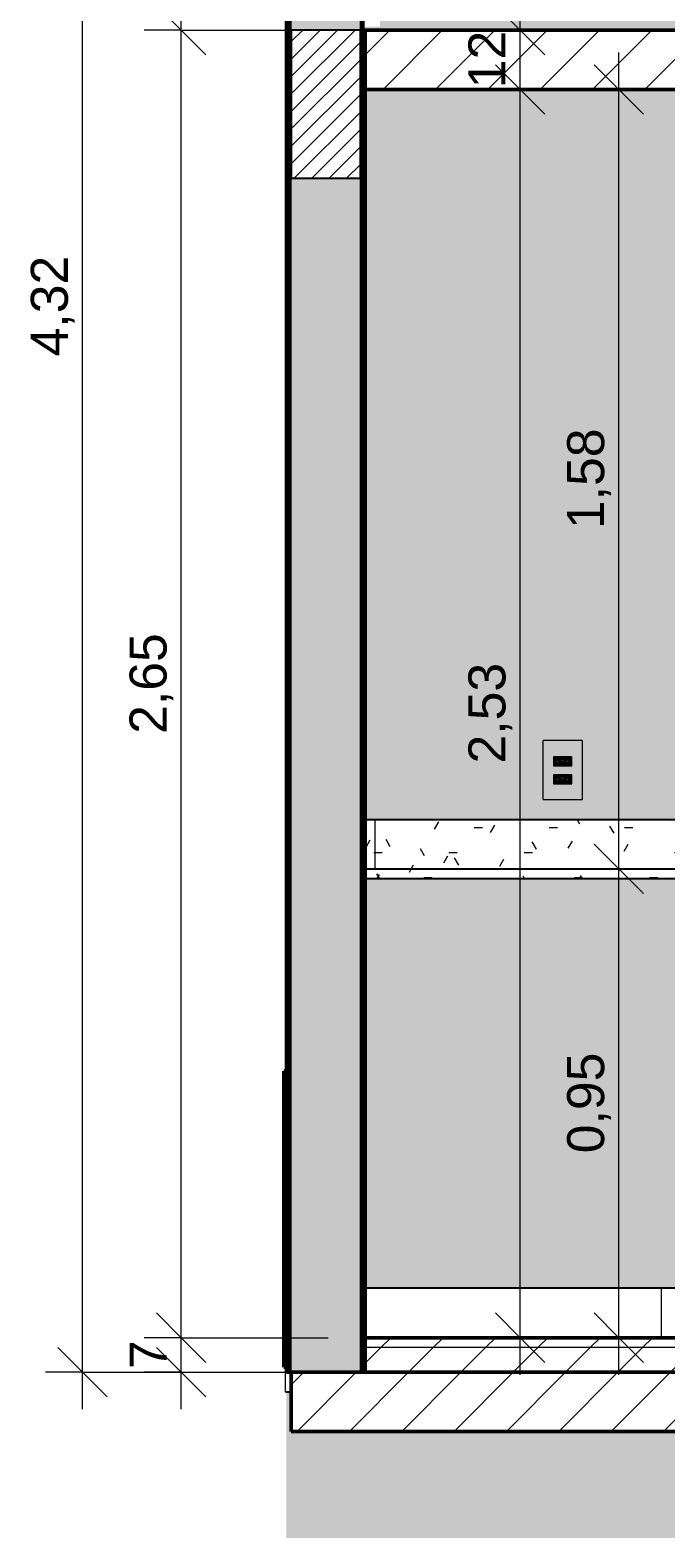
# Model space of a CAD drawing. Header units: metres. Extents: x 9.7 to 43.6, y -0.5 to 5.6.
# Tile 111 of 154: x 32.2 to 33.5, y -0.4 to 2.6. Entities that reach past the tile are written whole.
import ezdxf

# ---------------------------------------------------------------- set-up
doc = ezdxf.new("R2010")
doc.units = ezdxf.units.M
for name, color, linetype, lineweight in [('A-ANNO-DIMS', 7, 'Continuous', 9), ('A-ANNO-DIMS-50', 7, 'Continuous', 9), ('A-DETL-GENF', 7, 'Continuous', 5), ('A-FLOR', 7, 'Continuous', 5), ('A-FLOR-MCUT', 7, 'Continuous', 5), ('A-FLOR-PATT', 7, 'Continuous', 5), ('A-GENM', 7, 'Continuous', 5), ('A-WALL', 7, 'Continuous', 5), ('A-WALL-PATT', 7, 'Continuous', 5), ('C-TOPO', 7, 'Continuous', 5), ('E-ELEC-FIXT', 7, 'Continuous', 5), ('I-WALL', 7, 'Continuous', 5), ('Q-CASE', 7, 'Continuous', 5)]:
    doc.layers.add(name, color=color, linetype=linetype, lineweight=lineweight)
doc.layers.add('A-DETL', color=7, linetype='Continuous', lineweight=5, true_color=0x00a600)
doc.styles.add('Arial', font='arial.ttf', dxfattribs={"height": 0.075})
doc.dimstyles.new('Com_linha__ref__contínua__-_Cor_Vermelha_Arial_1_5mm', dxfattribs={"dimscale": 0.3048, "dimtxt": 0.076519, "dimasz": 0.328084, "dimexe": 0.246063, "dimexo": 0.246063, "dimgap": 0.024606, "dimtad": 1, "dimrnd": 0.01, "dimzin": 0, "dimdsep": 46, "dimtxsty": 'Arial', "dimblk1": 'OBLIQUE', "dimblk2": 'OBLIQUE', "dimsah": 1, "dimcen": 0.09, "dimdle": 0.246063, "dimazin": 0, "dimtfac": 1, "dimtdec": 4, "dimtix": 1, "dimtmove": 0, "dimatfit": 3, "dimfxl": 1, "dimtvp": 1, "dimtolj": 1, "dimtzin": 0, "dimarcsym": 2})
doc.dimstyles.new('Com_linha__ref__contínua__-_Cor_Vermelha_Arial_1_5mm_2', dxfattribs={"dimscale": 0.3048, "dimtxt": 0.076519, "dimasz": 0.328084, "dimexe": 0.246063, "dimexo": 0.246063, "dimgap": 0.024606, "dimtad": 1, "dimdec": 1, "dimlfac": 100, "dimrnd": 0.1, "dimdsep": 46, "dimtxsty": 'Arial', "dimblk1": 'OBLIQUE', "dimblk2": 'OBLIQUE', "dimsah": 1, "dimcen": 0.09, "dimdle": 0.246063, "dimazin": 0, "dimtfac": 1, "dimtdec": 4, "dimtix": 1, "dimtmove": 0, "dimatfit": 3, "dimfxl": 1, "dimtvp": 1, "dimtolj": 1, "dimtzin": 0, "dimarcsym": 2})
pattern_1 = [(45, (36.355194, 2.812), (-0.053033, 0.053033), [])]
pattern_2 = [(0, (-14.575, 2.812), (0.2032, 0.0508), [0.01676, -0.13564, 0.01676, -0.13564, -0.8128]), (0, (-14.575, 2.812), (0.2032, 0.0508), [-0.3048, 0.01676, -0.28804, 0.01676, -0.13564, -0.3556]), (0, (-14.575, 2.812), (0.2032, 0.0508), [-0.762, 0.01676, -0.08484, 0.01676, -0.23724]), (120, (-14.499, 2.838), (-0.1455941, 0.15057636), [0.01676, -0.13564, 0.01676, -0.13564, -0.8128]), (120, (-14.499, 2.838), (-0.1455941, 0.15057636), [-0.3048, 0.01676, -0.28804, 0.01676, -0.13564, -0.3556]), (120, (-14.499, 2.838), (-0.1455941, 0.15057636), [-0.762, 0.01676, -0.08484, 0.01676, -0.23724]), (240, (-14.473, 2.939), (-0.0576059, -0.20137636), [0.01676, -0.13564, 0.01676, -0.13564, -0.8128]), (240, (-14.473, 2.939), (-0.0576059, -0.20137636), [-0.3048, 0.01676, -0.28804, 0.01676, -0.13564, -0.3556]), (240, (-14.473, 2.939), (-0.0576059, -0.20137636), [-0.762, 0.01676, -0.08484, 0.01676, -0.23724])]

# ---------------------------------------------------------------- blocks, each defined once
blk = doc.blocks.new('TAMPO DO ABRIGO GLP EM GRANITO CINZA ANDORINHA - TAMPO DO ABRIGO GLP EM GRANITO CINZA ANDORINHA-1861549-D')
at = {"layer": 'Q-CASE', "true_color": 0xa7a7a7}
h = blk.add_hatch(dxfattribs=at)
h.set_pattern_fill('FP_31', color=253, style=0, pattern_type=2)
h.set_pattern_definition(pattern_2)
h.paths.add_polyline_path([(-18.055, 0.95), (-18.055, 1.05), (-18.075, 1.05), (-18.075, 0.95), (-18.0601, 0.95)])
h = blk.add_hatch(dxfattribs=at)
h.set_pattern_fill('FP_31', color=253, style=0, pattern_type=2)
h.set_pattern_definition(pattern_2)
h.paths.add_polyline_path([(-17.3241, 0.95), (-17.255, 0.95), (-17.255, 1.05), (-18.055, 1.05), (-18.055, 0.95), (-17.3942, 0.95)])
h = blk.add_hatch(dxfattribs=at)
h.set_pattern_fill('FP_31', color=253, style=0, pattern_type=2)
h.set_pattern_definition(pattern_2)
h.paths.add_polyline_path([(-17.4293, 0.93), (-16.405, 0.93), (-16.405, 0.95), (-18.075, 0.95), (-18.075, 0.93), (-17.4468, 0.93)])
at = {"layer": 'Q-CASE'}
for p, q in [((-18.075, 1.05), (-18.055, 1.05)), ((-18.055, 1.05), (-17.255, 1.05)), ((-18.055, 0.95), (-18.055, 1.05)), ((-17.255, 0.95), (-17.255, 1.05)), ((-18.055, 0.95), (-18.075, 0.95)), ((-18.075, 0.95), (-16.405, 0.95)), ((-16.405, 0.93), (-16.405, 0.95)), ((-16.405, 0.93), (-18.075, 0.93))]:
    blk.add_line(p, q, dxfattribs=at)
blk = doc.blocks.new('1_b_2 Tomadas 2P_T_Conjunto 4x2 - a_ 2 Tomadas 2P_T 10A-2371953-D')
at = {"layer": 'A-GENM', "true_color": 0xfbfbfb}
h = blk.add_hatch(color=7, dxfattribs=at)
h.paths.add_polyline_path([(-17.7145, 1.0906), (-17.6356, 1.0906), (-17.6356, 1.21), (-17.7145, 1.21), (-17.7145, 1.1051)])
h.paths.add_polyline_path([(-17.6925, 1.1227), (-17.6935, 1.1232), (-17.6935, 1.1407), (-17.6565, 1.1402), (-17.6565, 1.1227), (-17.6924, 1.1227)])
h.paths.add_polyline_path([(-17.6845, 1.1593), (-17.6935, 1.1598), (-17.6935, 1.1773), (-17.6565, 1.1768), (-17.6565, 1.1593), (-17.6807, 1.1593)])
at = {"layer": 'A-GENM'}
for p, q in [((-17.6356, 1.21), (-17.7145, 1.21)), ((-17.7145, 1.0906), (-17.7145, 1.21)), ((-17.6356, 1.21), (-17.6356, 1.0906)), ((-17.7145, 1.0906), (-17.6356, 1.0906))]:
    blk.add_line(p, q, dxfattribs=at)
blk = doc.blocks.new('x_Módulo de Tomada não listavel 2 - x_Módulo de Tomada não listavel 2-2371671-D')
at = {"layer": 'E-ELEC-FIXT', "true_color": 0xfbfbfb}
h = blk.add_hatch(color=7, dxfattribs=at)
h.paths.add_polyline_path([(-17.6849, 1.1593), (-17.6565, 1.1598), (-17.6565, 1.1773), (-17.6935, 1.1768), (-17.6935, 1.1593), (-17.685, 1.1593)])
h.paths.add_polyline_path([(-17.6746, 1.1598), (-17.6862, 1.1601), (-17.6883, 1.1616), (-17.6919, 1.1654), (-17.6926, 1.1686), (-17.6924, 1.17), (-17.6908, 1.1726), (-17.687, 1.1761), (-17.6845, 1.1768), (-17.6643, 1.1766), (-17.6621, 1.1753), (-17.6582, 1.1712), (-17.6574, 1.17), (-17.6582, 1.1654), (-17.6621, 1.1613), (-17.6643, 1.16), (-17.6656, 1.1598), (-17.6745, 1.1598)])
h = blk.add_hatch(color=7, dxfattribs=at)
h.paths.add_polyline_path([(-17.6845, 1.1598), (-17.6639, 1.1601), (-17.6621, 1.1613), (-17.6582, 1.1654), (-17.6575, 1.1679), (-17.6577, 1.17), (-17.6593, 1.1726), (-17.6631, 1.1761), (-17.6656, 1.1768), (-17.6858, 1.1766), (-17.688, 1.1753), (-17.6919, 1.1712), (-17.6925, 1.1686), (-17.6924, 1.1666), (-17.6911, 1.1643), (-17.6862, 1.1601), (-17.6852, 1.1599)])
h.paths.add_polyline_path([(-17.6852, 1.1663), (-17.6866, 1.1669), (-17.6872, 1.1683), (-17.6866, 1.1697), (-17.6852, 1.1703), (-17.6838, 1.1697), (-17.6832, 1.1683), (-17.6838, 1.1669), (-17.6846, 1.1664)])
h.paths.add_polyline_path([(-17.6649, 1.1663), (-17.6663, 1.1669), (-17.6669, 1.1683), (-17.6663, 1.1697), (-17.6649, 1.1703), (-17.6635, 1.1697), (-17.6629, 1.1683), (-17.6635, 1.1669), (-17.6644, 1.1664)])
h.paths.add_polyline_path([(-17.675, 1.1686), (-17.6765, 1.1692), (-17.677, 1.1706), (-17.6765, 1.172), (-17.675, 1.1726), (-17.6736, 1.172), (-17.673, 1.1706), (-17.6736, 1.1692), (-17.6746, 1.1686)])
at = {"layer": 'E-ELEC-FIXT'}
for p, q in [((-17.6565, 1.1773), (-17.6935, 1.1773)), ((-17.6935, 1.1773), (-17.6935, 1.1593)), ((-17.6925, 1.1679), (-17.6925, 1.1687)), ((-17.6925, 1.1687), (-17.6925, 1.1679)), ((-17.6925, 1.1687), (-17.6925, 1.1679)), ((-17.6911, 1.1723), (-17.688, 1.1753)), ((-17.688, 1.1613), (-17.6911, 1.1643)), ((-17.6845, 1.1768), (-17.6656, 1.1768)), ((-17.6621, 1.1753), (-17.659, 1.1723)), ((-17.659, 1.1643), (-17.6621, 1.1613)), ((-17.6575, 1.1687), (-17.6575, 1.1679)), ((-17.6575, 1.1679), (-17.6575, 1.1687)), ((-17.6575, 1.1679), (-17.6575, 1.1687)), ((-17.6565, 1.1593), (-17.6565, 1.1773)), ((-17.6935, 1.1593), (-17.6565, 1.1593)), ((-17.6656, 1.1598), (-17.6845, 1.1598))]:
    blk.add_line(p, q, dxfattribs=at)
for centre, radius, start, end in [((-17.6875, 1.1687), 0.005, 135, 180), ((-17.6875, 1.1679), 0.005, 180, 225), ((-17.6845, 1.1718), 0.005, 90, 135), ((-17.6845, 1.1648), 0.005, 225, 270), ((-17.6852, 1.1683), 0.002, 0, 180), ((-17.6852, 1.1683), 0.002, 180, 0), ((-17.675, 1.1706), 0.002, 0, 180), ((-17.675, 1.1706), 0.002, 180, 0), ((-17.6649, 1.1683), 0.002, 0, 180), ((-17.6649, 1.1683), 0.002, 180, 0), ((-17.6656, 1.1718), 0.005, 45, 90), ((-17.6656, 1.1648), 0.005, 270, 315), ((-17.6625, 1.1687), 0.005, 0, 45), ((-17.6625, 1.1679), 0.005, 315, 0)]:
    blk.add_arc(centre, radius, start, end, dxfattribs=at)
blk = doc.blocks.new('x_Módulo de Tomada não listavel 2 - x_Módulo de Tomada não listavel 2-2371674-D')
at = {"layer": 'E-ELEC-FIXT', "true_color": 0xfbfbfb}
h = blk.add_hatch(color=7, dxfattribs=at)
h.paths.add_polyline_path([(-17.6656, 1.1227), (-17.6565, 1.1232), (-17.6571, 1.1354), (-17.6582, 1.1287), (-17.6621, 1.1247), (-17.6643, 1.1234), (-17.6656, 1.1232), (-17.6862, 1.1235), (-17.688, 1.1247), (-17.6919, 1.1288), (-17.6926, 1.132), (-17.6935, 1.1354), (-17.6935, 1.1227), (-17.674, 1.1227)])
h.paths.add_polyline_path([(-17.6575, 1.1321), (-17.6565, 1.1407), (-17.6935, 1.1402), (-17.6924, 1.1334), (-17.6908, 1.136), (-17.6862, 1.1399), (-17.6845, 1.1402), (-17.6639, 1.1399), (-17.6617, 1.1383), (-17.6582, 1.1346), (-17.6576, 1.1322)])
h = blk.add_hatch(color=7, dxfattribs=at)
h.paths.add_polyline_path([(-17.6845, 1.1232), (-17.6639, 1.1235), (-17.6621, 1.1247), (-17.6582, 1.1288), (-17.6575, 1.1313), (-17.6577, 1.1334), (-17.6593, 1.136), (-17.6639, 1.1399), (-17.6656, 1.1402), (-17.6862, 1.1399), (-17.688, 1.1387), (-17.6919, 1.1346), (-17.6925, 1.132), (-17.6924, 1.13), (-17.6911, 1.1277), (-17.6862, 1.1235), (-17.6852, 1.1233)])
h.paths.add_polyline_path([(-17.6852, 1.1297), (-17.6866, 1.1303), (-17.6872, 1.1317), (-17.6866, 1.1331), (-17.6852, 1.1337), (-17.6838, 1.1331), (-17.6832, 1.1317), (-17.6838, 1.1303), (-17.6846, 1.1298)])
h.paths.add_polyline_path([(-17.6649, 1.1297), (-17.6663, 1.1303), (-17.6669, 1.1317), (-17.6663, 1.1331), (-17.6649, 1.1337), (-17.6635, 1.1331), (-17.6629, 1.1317), (-17.6635, 1.1303), (-17.6644, 1.1298)])
h.paths.add_polyline_path([(-17.675, 1.132), (-17.6765, 1.1326), (-17.677, 1.134), (-17.6765, 1.1354), (-17.675, 1.136), (-17.6736, 1.1354), (-17.673, 1.134), (-17.6736, 1.1326), (-17.6746, 1.132)])
at = {"layer": 'E-ELEC-FIXT'}
for p, q in [((-17.6565, 1.1407), (-17.6935, 1.1407)), ((-17.6935, 1.1407), (-17.6935, 1.1227)), ((-17.6925, 1.1313), (-17.6925, 1.1321)), ((-17.6925, 1.1321), (-17.6925, 1.1313)), ((-17.6925, 1.1321), (-17.6925, 1.1313)), ((-17.6911, 1.1357), (-17.688, 1.1387)), ((-17.6845, 1.1402), (-17.6656, 1.1402)), ((-17.6621, 1.1387), (-17.659, 1.1357)), ((-17.6575, 1.1321), (-17.6575, 1.1313)), ((-17.6575, 1.1313), (-17.6575, 1.1321)), ((-17.6575, 1.1313), (-17.6575, 1.1321)), ((-17.6565, 1.1227), (-17.6565, 1.1407)), ((-17.6935, 1.1227), (-17.6565, 1.1227)), ((-17.688, 1.1247), (-17.6911, 1.1277)), ((-17.6656, 1.1232), (-17.6845, 1.1232)), ((-17.659, 1.1277), (-17.6621, 1.1247))]:
    blk.add_line(p, q, dxfattribs=at)
for centre, radius, start, end in [((-17.6875, 1.1321), 0.005, 135, 180), ((-17.6875, 1.1313), 0.005, 180, 225), ((-17.6845, 1.1352), 0.005, 90, 135), ((-17.6852, 1.1317), 0.002, 0, 180), ((-17.6852, 1.1317), 0.002, 180, 0), ((-17.675, 1.134), 0.002, 0, 180), ((-17.675, 1.134), 0.002, 180, 0), ((-17.6649, 1.1317), 0.002, 0, 180), ((-17.6649, 1.1317), 0.002, 180, 0), ((-17.6656, 1.1352), 0.005, 45, 90), ((-17.6625, 1.1321), 0.005, 0, 45), ((-17.6625, 1.1313), 0.005, 315, 0), ((-17.6845, 1.1282), 0.005, 225, 270), ((-17.6656, 1.1282), 0.005, 270, 315)]:
    blk.add_arc(centre, radius, start, end, dxfattribs=at)
blk = doc.blocks.new('DIMBLOCK43-D')
at = {"layer": 'A-ANNO-DIMS-50', "color": 242, "true_color": 0xbd2b2e, "transparency": 16777216}
for p, q in [((33.3689, 0.95), (33.3189, 1)), ((33.3689, 0.95), (33.2939, 0.95)), ((33.3689, -0.075), (33.3689, 0.95)), ((33.3689, 0.95), (33.4189, 0.9)), ((33.3689, 0.95), (33.3732, 0.95)), ((33.3689, 0), (33.3189, 0.05)), ((33.3689, 0), (33.4189, -0.05)), ((33.3689, 0), (33.2939, 0)), ((33.3689, 0), (33.3732, 0))]:
    blk.add_line(p, q, dxfattribs=at)
at = {"layer": 'A-ANNO-DIMS-50', "color": 0, "transparency": 16777216, "insert": (33.2641, 0.3738), "char_height": 0.075, "width": 0.242979, "attachment_point": 1, "rotation": 90, "line_spacing_factor": 0.941778, "style": 'Arial'}
blk.add_mtext('0,95', dxfattribs=at)
blk = doc.blocks.new('_Oblique')
at = {"color": 0, "linetype": 'ByBlock', "lineweight": -2}
blk.add_line((-0.5, -0.5), (0.5, 0.5), dxfattribs=at)
blk = doc.blocks.new('DIMBLOCK44-D')
at = {"layer": 'A-ANNO-DIMS-50', "color": 242, "true_color": 0xbd2b2e, "transparency": 16777216}
for p, q in [((33.3689, 0.95), (33.3689, 2.605)), ((33.3689, 2.53), (33.3189, 2.58)), ((33.3689, 2.53), (33.2939, 2.53)), ((33.3689, 2.53), (33.4189, 2.48)), ((33.3689, 2.53), (33.3732, 2.53)), ((33.3689, 0.95), (33.3189, 1)), ((33.3689, 0.95), (33.2939, 0.95)), ((33.3689, 0.95), (33.4189, 0.9)), ((33.3689, 0.95), (33.3732, 0.95))]:
    blk.add_line(p, q, dxfattribs=at)
at = {"layer": 'A-ANNO-DIMS-50', "color": 0, "transparency": 16777216, "insert": (33.2641, 1.6388), "char_height": 0.075, "width": 0.242979, "attachment_point": 1, "rotation": 90, "line_spacing_factor": 0.941778, "style": 'Arial'}
blk.add_mtext('1,58', dxfattribs=at)
blk = doc.blocks.new('DIMBLOCK45-D')
at = {"layer": 'A-ANNO-DIMS-50', "color": 242, "true_color": 0xbd2b2e, "transparency": 16777216}
for p, q in [((33.1689, -0.075), (33.1689, 2.605)), ((33.1689, 2.53), (33.1189, 2.58)), ((33.1689, 2.53), (33.0939, 2.53)), ((33.1689, 2.53), (33.2189, 2.48)), ((33.1689, 2.53), (33.1732, 2.53)), ((33.1689, 0), (33.1189, 0.05)), ((33.1689, 0), (33.2189, -0.05)), ((33.1689, 0), (33.0939, 0)), ((33.1689, 0), (33.1732, 0))]:
    blk.add_line(p, q, dxfattribs=at)
at = {"layer": 'A-ANNO-DIMS-50', "color": 0, "transparency": 16777216, "insert": (33.0641, 1.1638), "char_height": 0.075, "width": 0.242979, "attachment_point": 1, "rotation": 90, "line_spacing_factor": 0.941778, "style": 'Arial'}
blk.add_mtext('2,53', dxfattribs=at)
blk = doc.blocks.new('DIMBLOCK46-D')
at = {"layer": 'A-ANNO-DIMS-50', "color": 242, "true_color": 0xbd2b2e, "transparency": 16777216}
for p, q in [((33.1689, 2.455), (33.1689, 2.725)), ((33.1689, 2.65), (33.1189, 2.7)), ((33.1689, 2.65), (33.0939, 2.65)), ((33.1689, 2.65), (33.2189, 2.6)), ((33.1689, 2.65), (33.1732, 2.65)), ((33.1689, 2.53), (33.1189, 2.58)), ((33.1689, 2.53), (33.0939, 2.53)), ((33.1689, 2.53), (33.2189, 2.48)), ((33.1689, 2.53), (33.1732, 2.53))]:
    blk.add_line(p, q, dxfattribs=at)
at = {"layer": 'A-ANNO-DIMS-50', "color": 0, "transparency": 16777216, "insert": (33.0641, 2.5323), "char_height": 0.075, "width": 0.138441, "attachment_point": 1, "rotation": 90, "line_spacing_factor": 0.941778, "style": 'Arial'}
blk.add_mtext('12', dxfattribs=at)
blk = doc.blocks.new('DIMBLOCK60-D')
at = {"layer": 'A-ANNO-DIMS-50', "color": 242, "true_color": 0xbd2b2e, "transparency": 16777216}
for p, q in [((32.4823, 2.65), (32.4323, 2.7)), ((32.4823, 2.65), (32.4073, 2.65)), ((32.4823, -0.075), (32.4823, 2.65)), ((32.4823, 2.65), (32.5323, 2.6)), ((32.4823, 2.65), (32.7802, 2.65)), ((32.4823, 0), (32.4323, 0.05)), ((32.4823, 0), (32.4073, 0)), ((32.4823, 0), (32.5323, -0.05)), ((32.4823, 0), (32.7802, 0))]:
    blk.add_line(p, q, dxfattribs=at)
at = {"layer": 'A-ANNO-DIMS-50', "color": 0, "transparency": 16777216, "insert": (32.3775, 1.2238), "char_height": 0.075, "width": 0.242979, "attachment_point": 1, "rotation": 90, "line_spacing_factor": 0.941778, "style": 'Arial'}
blk.add_mtext('2,65', dxfattribs=at)
blk = doc.blocks.new('DIMBLOCK61-D')
at = {"layer": 'A-ANNO-DIMS-50', "color": 242, "true_color": 0xbd2b2e, "transparency": 16777216}
for p, q in [((32.4823, 2.65), (32.4823, 4.325)), ((32.4823, 4.25), (32.4323, 4.3)), ((32.4823, 4.25), (32.4073, 4.25)), ((32.4823, 4.25), (32.5323, 4.2)), ((32.4823, 4.25), (32.7823, 4.25)), ((32.4823, 2.65), (32.4323, 2.7)), ((32.4823, 2.65), (32.4073, 2.65)), ((32.4823, 2.65), (32.5323, 2.6)), ((32.4823, 2.65), (32.7802, 2.65))]:
    blk.add_line(p, q, dxfattribs=at)
at = {"layer": 'A-ANNO-DIMS-50', "color": 0, "transparency": 16777216, "insert": (32.3775, 3.3488), "char_height": 0.075, "width": 0.242979, "attachment_point": 1, "rotation": 90, "line_spacing_factor": 0.941778, "style": 'Arial'}
blk.add_mtext('1,60', dxfattribs=at)
blk = doc.blocks.new('DIMBLOCK62-D')
at = {"layer": 'A-ANNO-DIMS-50', "color": 242, "true_color": 0xbd2b2e, "transparency": 16777216}
for p, q in [((32.2823, -0.145), (32.2823, 4.325)), ((32.2823, 4.25), (32.2323, 4.3)), ((32.2823, 4.25), (32.2073, 4.25)), ((32.2823, 4.25), (32.3323, 4.2)), ((32.2823, 4.25), (32.5502, 4.25)), ((32.2823, -0.07), (32.2323, -0.02)), ((32.2823, -0.07), (32.2073, -0.07)), ((32.2823, -0.07), (32.3323, -0.12)), ((32.2823, -0.07), (32.7802, -0.07))]:
    blk.add_line(p, q, dxfattribs=at)
at = {"layer": 'A-ANNO-DIMS-50', "color": 0, "transparency": 16777216, "insert": (32.1775, 1.9888), "char_height": 0.075, "width": 0.242979, "attachment_point": 1, "rotation": 90, "line_spacing_factor": 0.941778, "style": 'Arial'}
blk.add_mtext('4,32', dxfattribs=at)
blk = doc.blocks.new('DIMBLOCK63-D')
at = {"layer": 'A-ANNO-DIMS-50', "color": 242, "true_color": 0xbd2b2e, "transparency": 16777216}
for p, q in [((32.4823, -0.145), (32.4823, 0.075)), ((32.4823, 0), (32.4323, 0.05)), ((32.4823, 0), (32.4073, 0)), ((32.4823, -0.07), (32.4323, -0.02)), ((32.4823, 0), (32.5323, -0.05)), ((32.4823, 0), (32.7802, 0)), ((32.4823, -0.07), (32.4073, -0.07)), ((32.4823, -0.07), (32.5323, -0.12)), ((32.4823, -0.07), (32.7802, -0.07))]:
    blk.add_line(p, q, dxfattribs=at)
at = {"layer": 'A-ANNO-DIMS-50', "color": 0, "transparency": 16777216, "insert": (32.3775, -0.0638), "char_height": 0.075, "width": 0.069221, "attachment_point": 1, "rotation": 90, "line_spacing_factor": 0.941778, "style": 'Arial'}
blk.add_mtext('7', dxfattribs=at)

msp = doc.modelspace()

# ---------------------------------------------------------------- hatches: boundary and pattern name
at = {"layer": 'A-DETL-GENF', "true_color": 0x464646}
h = msp.add_hatch(dxfattribs=at)
h.set_pattern_fill('FP_41', color=49, style=0, pattern_type=2)
h.set_pattern_definition([(45, (36.355194, 2.812), (-0.01767767, 0.01767767), [])])
h.paths.add_polyline_path([(32.7052, 2.35), (32.8452, 2.35), (32.8452, 2.65), (32.7052, 2.65), (32.7052, 2.53)])
h.paths.add_polyline_path([(35.6052, 2.35), (35.6052, 2.65), (35.4652, 2.65), (35.4652, 2.35)])
h.paths.add_polyline_path([(39.6215, 2.35), (39.6852, 2.35), (39.6852, 2.65), (39.5452, 2.6497), (39.5452, 2.35)])
h.paths.add_polyline_path([(32.7052, 4.05), (32.8452, 4.05), (32.8452, 4.25), (32.7052, 4.25), (32.7052, 4.1268)])
h.paths.add_polyline_path([(35.4702, 4.05), (35.6052, 4.05), (35.6052, 4.25), (35.4652, 4.25), (35.4652, 4.05), (35.4677, 4.05)])
at = {"layer": 'A-FLOR', "true_color": 0x808080}
h = msp.add_hatch(dxfattribs=at)
h.set_pattern_fill('FP_30', color=8, style=0, pattern_type=2)
h.set_pattern_definition(pattern_1)
h.paths.add_polyline_path([(39.5052, -0.02), (39.5352, -0.02), (39.5352, 0), (35.6152, 0), (35.6152, -0.02), (39.4598, -0.02)])
h.paths.add_polyline_path([(32.8701, -0.02), (35.4552, -0.02), (35.4552, 0), (32.8552, 0), (32.8552, -0.02)])
at = {"layer": 'A-FLOR-PATT', "true_color": 0x808080}
h = msp.add_hatch(dxfattribs=at)
h.set_pattern_fill('FP_30', color=8, style=0, pattern_type=2)
h.set_pattern_definition(pattern_1)
h.paths.add_polyline_path([(32.8552, 2.53), (35.4652, 2.53), (35.4652, 2.65), (32.8552, 2.65), (32.8552, 2.616)])
h.paths.add_polyline_path([(39.5352, 2.53), (39.5352, 2.65), (35.6052, 2.65), (35.6052, 2.53), (39.3533, 2.53)])
h = msp.add_hatch(dxfattribs=at)
h.set_pattern_fill('FP_30', color=8, style=0, pattern_type=2)
h.set_pattern_definition(pattern_1)
h.paths.add_polyline_path([(32.8552, -0.07), (35.4552, -0.07), (35.4552, -0.02), (32.8552, -0.02), (32.8552, -0.028)])
h.paths.add_polyline_path([(39.5352, -0.07), (39.5352, -0.02), (35.6152, -0.02), (35.6152, -0.07), (39.3533, -0.07)])
h = msp.add_hatch(dxfattribs=at)
h.set_pattern_fill('FP_30', color=8, style=0, pattern_type=2)
h.set_pattern_definition(pattern_1)
h.paths.add_polyline_path([(39.3533, -0.19), (39.6852, -0.19), (39.6852, -0.07), (32.7052, -0.07), (32.7052, -0.19), (39.0928, -0.19)])
at = {"layer": 'A-WALL-PATT', "true_color": 0x808080}
for points in [[(32.7027, 2.65), (32.7027, 4.25), (32.7002, 4.25), (32.7002, 2.65)], [(32.7052, 2.65), (32.7052, 4.25), (32.7027, 4.25), (32.7027, 2.65)], [(32.8477, 2.65), (32.8477, 4.25), (32.8452, 4.25), (32.8452, 2.65)], [(32.8477, 2.65), (32.8502, 2.6502), (32.8502, 4.25), (32.8477, 4.25), (32.8477, 2.6503)], [(32.8452, 2.65), (32.8452, 4.05), (32.7052, 4.05), (32.7052, 2.65), (32.765, 2.65)], [(32.7027, -0.07), (32.7027, 2.65), (32.7002, 2.65), (32.7002, -0.07)], [(32.7052, -0.07), (32.7052, 2.65), (32.7027, 2.65), (32.7027, -0.07)], [(32.8477, -0.07), (32.8477, 2.65), (32.8452, 2.65), (32.8452, -0.07)], [(32.8502, -0.07), (32.8502, 2.65), (32.8477, 2.65), (32.8477, -0.07)], [(32.8452, -0.07), (32.8452, 2.35), (32.7052, 2.35), (32.7052, -0.07)], [(32.8572, 0), (32.8572, 0.1), (32.8552, 0.1), (32.8552, 0)]]:
    msp.add_hatch(color=8, dxfattribs=at).paths.add_polyline_path(points)
at = {"layer": 'A-WALL-PATT', "true_color": 0xd6d6d6}
h = msp.add_hatch(color=254, dxfattribs=at)
h.paths.add_polyline_path([(33.4659, 2.65), (35.4602, 2.65), (35.4602, 2.6571), (35.4252, 2.6571), (35.4252, 2.7977), (34.1727, 2.7977), (34.1727, 2.6571), (34.1377, 2.6571), (34.1377, 2.7977), (32.8852, 2.7977), (32.8852, 2.6571), (32.8502, 2.6571), (32.8502, 2.65), (33.3257, 2.65)])
h.paths.add_polyline_path([(34.5452, 2.8067), (34.5458, 2.807), (35.4252, 2.807), (35.4252, 2.8207), (35.2882, 2.8202), (35.2804, 2.8183), (35.2681, 2.8185), (35.258, 2.8207), (35.0949, 2.8207), (35.0914, 2.8198), (35.0793, 2.8198), (35.0755, 2.8207), (34.7375, 2.8207), (34.7274, 2.8183), (34.7151, 2.8185), (34.705, 2.8207), (34.5419, 2.8207), (34.5384, 2.8198), (34.5263, 2.8198), (34.5225, 2.8207), (34.1845, 2.8207), (34.1727, 2.8179), (34.1727, 2.807), (34.545, 2.807)])
h.paths.add_polyline_path([(33.0454, 2.8068), (33.0457, 2.807), (34.1377, 2.807), (34.1377, 2.8207), (33.9889, 2.8207), (33.9854, 2.8198), (33.9733, 2.8198), (33.9695, 2.8207), (33.6315, 2.8207), (33.6214, 2.8183), (33.6091, 2.8185), (33.599, 2.8207), (33.4359, 2.8207), (33.4324, 2.8198), (33.4203, 2.8198), (33.4165, 2.8207), (32.8852, 2.8207), (32.8852, 2.807), (33.0454, 2.807)])
at = {"layer": 'A-WALL-PATT', "true_color": 0x787878}
h = msp.add_hatch(dxfattribs=at)
h.set_pattern_fill('FP_36', color=8, style=0, pattern_type=2)
h.set_pattern_definition([(0, (32.2552, 0), (0, 0.6), []), (90, (32.2552, 0), (-0.6, 4e-17), [])])
h.paths.add_polyline_path([(32.8572, 0), (33.6552, 0), (33.6552, 0.1), (32.8572, 0.1), (32.8572, 0.0192)])
at = {"layer": 'A-WALL-PATT', "true_color": 0xa2a2a2}
h = msp.add_hatch(dxfattribs=at)
h.set_pattern_fill('FP_32', color=253, style=0, pattern_type=2)
h.set_pattern_definition([(50, (36.3552, 2.812), (0.364365, -0.031877), [0.0381, -0.4191]), (355, (36.3552, 2.812), (-0.070485, 0.382117), [0.03048, -0.33528]), (100.451, (36.3852, 2.81), (0.293886, 0.35023), [0.03238, -0.35618]), (46.184, (36.3552, 2.914), (0.54216, -0.084084), [0.05715, -0.62865]), (96.636, (36.4002, 2.907), (0.474805, 0.494854), [0.04857, -0.53427]), (351.184, (36.3552, 2.914), (0.47481, 0.494846), [0.04572, -0.50292]), (21, (36.4062, 2.888), (0.303226, -0.204528), [0.0381, -0.4191]), (326, (36.4062, 2.888), (0.123607, 0.36838), [0.03048, -0.33528]), (71.451, (36.4312, 2.871), (0.426833, 0.16384), [0.03238, -0.35618]), (37.5, (36.3552, 2.812), (0.0061807, 0.1691082), [0.01676, -0.31445, 0.01676, -0.3236, -0.33655]), (37.5, (36.3552, 2.812), (0.0061807, 0.1691082), [-0.67158, 0.01676, -0.31979]), (7.5, (36.3552, 2.812), (0.1336414, 0.200358), [0.01676, -0.17729, 0.01676, -0.30683, -0.12827]), (7.5, (36.3552, 2.812), (0.1336414, 0.200358), [-0.51765, 0.01676, -0.11151]), (327.5, (36.2422, 2.812), (0.2711816, -0.0114606), [0.01676, -0.11024, 0.01676, -0.37948, -0.52578]), (327.5, (36.2422, 2.812), (0.2711816, -0.0114606), [-0.52324, 0.01676, -0.50902]), (317.5, (36.1912, 2.812), (0.296258, 0.050851), [0.01676, -0.14834, 0.01676, -0.24638, -0.37338]), (317.5, (36.1912, 2.812), (0.296258, 0.050851), [-0.42824, 0.01676, -0.35662])])
h.paths.add_polyline_path([(32.7027, -0.11), (32.7052, -0.1098), (32.7052, -0.07), (32.6927, -0.07), (32.6927, -0.11), (32.7002, -0.11)])
at = {"layer": 'C-TOPO', "true_color": 0xd2e2c2}
msp.add_hatch(color=254, dxfattribs=at).paths.add_polyline_path([(37.1105, -0.4057), (41.5961, -0.4057), (41.5961, -0.1101), (39.6852, -0.1101), (39.6852, -0.19), (32.7052, -0.19), (32.7052, -0.1101), (32.6952, -0.1101), (32.6952, -0.4057), (36.5498, -0.4057)])
at = {"layer": 'I-WALL', "true_color": 0x808080}
for points in [[(32.7002, 2.65), (32.7002, 4.25), (32.6952, 4.25), (32.6952, 2.65)], [(32.7002, -0.07), (32.7002, 2.65), (32.6952, 2.65), (32.6952, -0.07)], [(32.8552, -0.07), (32.8552, 2.65), (32.8502, 2.65), (32.8502, -0.07)], [(32.6952, -0.06), (32.6952, 0.54), (32.6902, 0.54), (32.6902, -0.06)]]:
    msp.add_hatch(color=8, dxfattribs=at).paths.add_polyline_path(points)
at = {"layer": 'I-WALL', "true_color": 0xf4eccd}
h = msp.add_hatch(color=254, dxfattribs=at)
h.paths.add_polyline_path([(32.8552, 0.1), (33.6552, 0.1), (33.6552, 0.93), (32.8552, 0.93), (32.8552, 0.1136)])
h.paths.add_polyline_path([(33.6061, 1.05), (33.6552, 1.05), (33.6552, 2.53), (32.8552, 2.53), (32.8552, 1.05), (33.5952, 1.05)])
h.paths.add_polyline_path([(33.2946, 1.0906), (33.2157, 1.0906), (33.2157, 1.21), (33.2946, 1.21), (33.2946, 1.1051)])
h.paths.add_polyline_path([(33.245, 1.1297), (33.2464, 1.1303), (33.247, 1.1317), (33.2464, 1.1331), (33.245, 1.1337), (33.2436, 1.1331), (33.243, 1.1317), (33.2436, 1.1303), (33.2445, 1.1298)])
h.paths.add_polyline_path([(33.2653, 1.1297), (33.2667, 1.1303), (33.2673, 1.1317), (33.2667, 1.1331), (33.2653, 1.1337), (33.2639, 1.1331), (33.2633, 1.1317), (33.2639, 1.1303), (33.2648, 1.1298)])
h.paths.add_polyline_path([(33.2377, 1.1313), (33.2372, 1.136), (33.2376, 1.1317)])
h.paths.add_polyline_path([(33.2552, 1.132), (33.2566, 1.1326), (33.2572, 1.134), (33.2566, 1.1354), (33.2552, 1.136), (33.2537, 1.1354), (33.2532, 1.134), (33.2537, 1.1326), (33.2546, 1.132)])
h.paths.add_polyline_path([(33.245, 1.1663), (33.2464, 1.1669), (33.247, 1.1683), (33.2464, 1.1697), (33.245, 1.1703), (33.2436, 1.1697), (33.243, 1.1683), (33.2436, 1.1669), (33.2445, 1.1664)])
h.paths.add_polyline_path([(33.2653, 1.1663), (33.2667, 1.1669), (33.2673, 1.1683), (33.2667, 1.1697), (33.2653, 1.1703), (33.2639, 1.1697), (33.2633, 1.1683), (33.2639, 1.1669), (33.2648, 1.1664)])
h.paths.add_polyline_path([(33.2377, 1.1679), (33.2372, 1.1726), (33.2376, 1.1683)])
h.paths.add_polyline_path([(33.2552, 1.1686), (33.2566, 1.1692), (33.2572, 1.1706), (33.2566, 1.172), (33.2552, 1.1726), (33.2537, 1.172), (33.2532, 1.1706), (33.2537, 1.1692), (33.2546, 1.1686)])

# ---------------------------------------------------------------- linework, layer by layer
at = {"layer": 'A-DETL', "color": 7, "lineweight": 25}
for p, q in [((32.8452, 2.65), (32.7052, 2.65)), ((32.7052, 2.65), (32.7052, 2.35)), ((32.8452, 2.35), (32.8452, 2.65)), ((32.7052, 2.35), (32.8452, 2.35)), ((32.8552, 1.05), (33.6752, 1.05)), ((32.8552, 0.95), (34.5252, 0.95)), ((32.8552, 0.93), (32.8552, 0.95)), ((34.5252, 0.93), (32.8552, 0.93)), ((34.5072, 0.1), (32.8552, 0.1))]:
    msp.add_line(p, q, dxfattribs=at)
at = {"layer": 'A-FLOR', "lineweight": 50}
for p, q in [((35.4602, 2.65), (32.8552, 2.65)), ((32.8552, 2.65), (32.8552, 2.53)), ((32.8552, 2.53), (35.4552, 2.53)), ((35.4552, 0), (32.8552, 0)), ((32.8552, 0), (32.8552, -0.07)), ((39.6852, -0.07), (32.7052, -0.07)), ((32.7052, -0.07), (32.7052, -0.19)), ((32.7052, -0.19), (39.6852, -0.19))]:
    msp.add_line(p, q, dxfattribs=at)
at = {"layer": 'A-FLOR-MCUT'}
msp.add_line((35.4552, -0.02), (32.8552, -0.02), dxfattribs=at)
at = {"layer": 'A-WALL'}
for p, q in [((32.7002, -0.07), (32.7002, 4.25)), ((32.7027, -0.07), (32.7027, 4.25)), ((32.8477, -0.07), (32.8477, 4.25)), ((32.7052, 2.65), (32.7052, 4.05)), ((32.8452, 2.65), (32.8452, 4.05)), ((32.8502, -0.07), (32.8502, 2.65)), ((32.7052, -0.07), (32.7052, 2.35)), ((32.8452, -0.07), (32.8452, 2.35)), ((32.8572, 0.1), (34.5072, 0.1))]:
    msp.add_line(p, q, dxfattribs=at)
at = {"layer": 'A-WALL', "lineweight": 25}
for p, q in [((32.8572, 0.1), (32.8552, 0.1)), ((32.8572, 0), (32.8572, 0.1))]:
    msp.add_line(p, q, dxfattribs=at)
at = {"layer": 'C-TOPO', "lineweight": 25}
msp.add_line((32.6952, -0.1101), (32.7052, -0.1101), dxfattribs=at)
at = {"layer": 'C-TOPO'}
msp.add_line((32.7052, -0.1101), (32.6952, -0.1101), dxfattribs=at)
at = {"layer": 'I-WALL', "lineweight": 50}
for p, q in [((32.6952, 4.25), (32.6952, -0.07)), ((32.8502, 2.65), (32.8502, 4.25)), ((32.7052, 2.65), (32.6952, 2.65)), ((32.8452, 2.65), (32.8552, 2.65)), ((32.8552, 0), (32.8552, 2.53)), ((32.6952, 0.54), (32.6902, 0.54)), ((32.6902, 0.54), (32.6902, -0.06)), ((32.6902, -0.06), (32.6952, -0.06)), ((32.6952, -0.07), (32.7052, -0.07))]:
    msp.add_line(p, q, dxfattribs=at)
at = {"layer": 'I-WALL'}
for p, q in [((32.6952, -0.07), (32.6927, -0.07)), ((32.6927, -0.07), (32.6927, -0.11)), ((32.6927, -0.11), (32.7052, -0.11))]:
    msp.add_line(p, q, dxfattribs=at)

# ---------------------------------------------------------------- block references
at = {"layer": 'E-ELEC-FIXT'}
for name in ['1_b_2 Tomadas 2P_T_Conjunto 4x2 - a_ 2 Tomadas 2P_T 10A-2371953-D', 'x_Módulo de Tomada não listavel 2 - x_Módulo de Tomada não listavel 2-2371671-D', 'x_Módulo de Tomada não listavel 2 - x_Módulo de Tomada não listavel 2-2371674-D']:
    msp.add_blockref(name, (50.9302, 0), dxfattribs=at)
at = {"layer": 'Q-CASE'}
msp.add_blockref('TAMPO DO ABRIGO GLP EM GRANITO CINZA ANDORINHA - TAMPO DO ABRIGO GLP EM GRANITO CINZA ANDORINHA-1861549-D', (50.9302, 0), dxfattribs=at)

# ---------------------------------------------------------------- dimensions: what is measured, and where the dimension line sits
at = {"layer": 'A-ANNO-DIMS', "color": 242, "true_color": 0xbd2b2e}
for base, p1, p2, dimstyle, override, picture, middle in [((32.2823, 4.25), (32.8552, -0.07), (32.6952, 4.25), 'Com_linha__ref__contínua__-_Cor_Vermelha_Arial_1_5mm', {"dimpost": '<>', "dimfxl": 4.322962}, 'DIMBLOCK62-D', (32.2365, 2.09)), ((32.4823, 4.25), (32.8552, 2.65), (32.8573, 4.25), 'Com_linha__ref__contínua__-_Cor_Vermelha_Arial_1_5mm', {"dimpost": '<>', "dimfxl": 1.600001}, 'DIMBLOCK61-D', (32.4366, 3.45)), ((33.1689, 2.65), (33.0982, 2.53), (33.0982, 2.65), 'Com_linha__ref__contínua__-_Cor_Vermelha_Arial_1_5mm_2', {"dimpost": '<>', "dimfxl": 0.12}, 'DIMBLOCK46-D', (33.1238, 2.59)), ((32.4823, 2.65), (32.8552, 0), (32.8552, 2.65), 'Com_linha__ref__contínua__-_Cor_Vermelha_Arial_1_5mm', {"dimpost": '<>', "dimfxl": 2.65}, 'DIMBLOCK60-D', (32.4366, 1.325)), ((33.1689, 2.53), (33.0982, 0), (33.0982, 2.53), 'Com_linha__ref__contínua__-_Cor_Vermelha_Arial_1_5mm', {"dimpost": '<>', "dimfxl": 2.53}, 'DIMBLOCK45-D', (33.1231, 1.265)), ((33.3689, 2.53), (33.2982, 0.95), (33.2982, 2.53), 'Com_linha__ref__contínua__-_Cor_Vermelha_Arial_1_5mm', {"dimpost": '<>', "dimfxl": 1.58}, 'DIMBLOCK44-D', (33.3231, 1.74)), ((33.3689, 0.95), (33.2982, 0), (33.2982, 0.95), 'Com_linha__ref__contínua__-_Cor_Vermelha_Arial_1_5mm', {"dimpost": '<>', "dimfxl": 0.95}, 'DIMBLOCK43-D', (33.3231, 0.475)), ((32.4823, 0), (32.8552, -0.07), (32.8552, 0), 'Com_linha__ref__contínua__-_Cor_Vermelha_Arial_1_5mm_2', {"dimpost": '<>', "dimfxl": 0.07}, 'DIMBLOCK63-D', (32.4373, -0.035))]:
    dim = msp.add_linear_dim(base=base, p1=p1, p2=p2, angle=90, dimstyle=dimstyle, override=override, dxfattribs=at)
    dim.commit()
    dim.dimension.update_dxf_attribs({"geometry": picture, "text_midpoint": middle})

doc.saveas('drawing.dxf')
